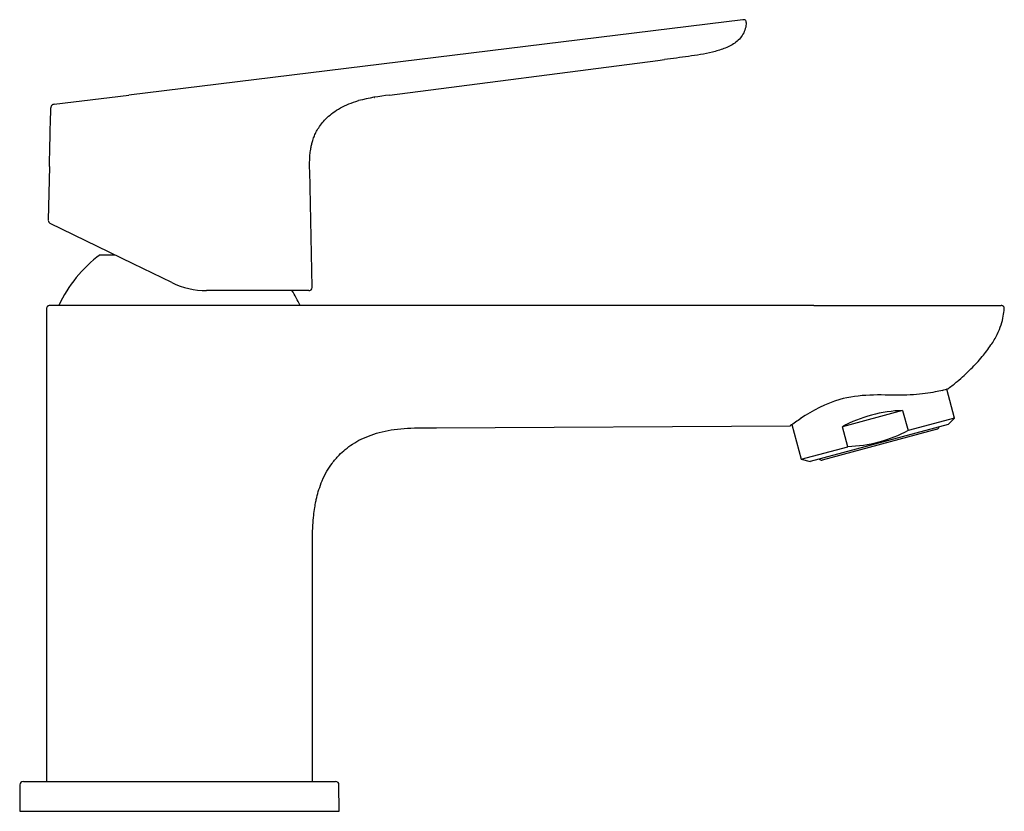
# Model space of a CAD drawing. Header units: millimetres. Extents: x -18 to 318, y -35 to 435.
# Tile 3 of 3: x 170 to 318, y 316 to 435. Entities that reach past the tile are written whole.
import ezdxf

# ---------------------------------------------------------------- set-up
doc = ezdxf.new("R2010")
doc.units = ezdxf.units.MM
doc.layers.add('DV2_Standard', color=7, linetype='Continuous')
doc.layers.add('Standard', color=7, linetype='Continuous')

# ---------------------------------------------------------------- blocks, each defined once
blk = doc.blocks.new('SE1')
at = {"layer": 'DV2_Standard', "color": 7}
for p, q in [((278.38, 434.99), (186.02, 423.65)), ((278.91, 434.56), (278.91, 434.56)), ((225.22, 423.63), (265.59, 428.87)), ((265.59, 428.87), (266.58, 429)), ((174.75, 422.26), (186.02, 423.65)), ((174.24, 421.71), (174.19, 419.38)), ((174.06, 412.91), (173.89, 404.8)), ((213.57, 394.72), (213.21, 412.28)), ((174.18, 404.34), (174.17, 404.34)), ((186.65, 398.25), (174.18, 404.34)), ((181.67, 399.6), (183.89, 399.6)), ((192.45, 395.43), (186.65, 398.25)), ((200.46, 394.21), (197.71, 394.21)), ((213.07, 394.21), (200.46, 394.21)), ((173.62, 391.48), (173.62, 320.33)), ((289.06, 391.97), (174.13, 391.97)), ((289.06, 391.97), (317.24, 391.97)), ((310.23, 375.02), (309.05, 379.39)), ((302.42, 376.15), (293.36, 373.72)), ((302.42, 376.15), (303.23, 373.14)), ((310.23, 375.02), (303.23, 373.14)), ((309.26, 374.05), (310.23, 375.02)), ((232.24, 373.57), (285.53, 373.85)), ((285.77, 374.05), (287.17, 368.84)), ((309.26, 374.05), (288.49, 368.49)), ((307.59, 373.34), (290.3, 368.71)), ((294.17, 370.71), (293.36, 373.72)), ((287.17, 368.84), (294.17, 370.71)), ((287.17, 368.84), (288.49, 368.49)), ((213.62, 320.33), (213.62, 355.02)), ((170.13, 320.33), (186.71, 320.33)), ((173.62, 320.33), (173.63, 320.33)), ((186.71, 320.33), (200.53, 320.33)), ((200.53, 320.33), (217.11, 320.33)), ((213.62, 320.33), (213.61, 320.33)), ((169.62, 319.84), (169.58, 315.83)), ((217.66, 315.83), (217.62, 319.84)), ((169.58, 315.83), (217.65, 315.83))]:
    blk.add_line(p, q, dxfattribs=at)
for centre, radius, start, end in [((228.6, 390.7), 33.11, 95.864, 104.057), ((174.39, 404.79), 0.5, 179.6144, 244.0002), ((193.62, 383.57), 20, 126.6911, 155.1654), ((197.71, 406.21), 12, 244.0002, 270), ((193.62, 383.57), 20, 24.8346, 32.2213), ((213.07, 394.71), 0.5, 270, 356.579), ((306, 388.89), 9.98, 283.8291, 289.6444), ((299.07, 357.75), 20.97, 106.9688, 124.9123), ((306.23, 345.68), 34.97, 123.2073, 126.3418), ((307.48, 373.73), 0.4, 285, 352.9757), ((290.19, 369.1), 0.4, 217.0243, 285), ((170.12, 319.83), 0.5, 90, 179.5), ((217.12, 319.83), 0.5, 0.5, 90)]:
    blk.add_arc(centre, radius, start, end, dxfattribs=at)
blk.add_ellipse((299.53, 368.82), major_axis=(-11.53, -3.09), ratio=0.57735, start_param=4.308563, end_param=5.116215, dxfattribs=at)
for points, knots in [([(278.9, 434.56), (278.86, 433.94), (278.7, 433.33), (278.1, 432.27), (277.66, 431.83), (276.65, 431.12), (276.09, 430.86), (274.96, 430.43), (274.38, 430.26), (272.61, 429.83), (271.4, 429.64), (268.99, 429.3), (267.79, 429.15), (266.58, 429)], [0, 0, 0, 0, 0.125, 0.125, 0.25, 0.25, 0.375, 0.375, 0.5, 0.5, 0.75, 0.75, 1, 1, 1, 1]), ([(278.89, 434.56), (278.89, 434.64), (278.89, 434.77), (278.79, 434.92), (278.61, 435), (278.47, 435), (278.39, 434.99)], [0, 0, 0, 0, 0.263727, 0.502032, 0.739225, 1, 1, 1, 1]), ([(174.77, 422.27), (174.69, 422.25), (174.56, 422.23), (174.38, 422.1), (174.28, 421.92), (174.26, 421.79), (174.26, 421.71)], [0, 0, 0, 0, 0.264604, 0.498703, 0.73375, 1, 1, 1, 1]), ([(213.21, 412.28), (213.2, 412.75), (213.19, 413.48), (213.24, 414.57), (213.34, 415.41), (213.47, 416.09), (213.63, 416.72), (213.85, 417.36), (214.16, 418.05), (214.57, 418.76), (215.12, 419.53), (215.84, 420.3), (216.75, 421.06), (217.84, 421.75), (219.15, 422.37), (220.02, 422.64), (220.55, 422.81)], [0, 0, 0, 0, 0.091297, 0.167177, 0.227634, 0.272648, 0.312366, 0.366222, 0.41618, 0.474375, 0.540809, 0.615733, 0.699164, 0.791014, 0.891444, 1, 1, 1, 1]), ([(222.9, 423.3), (222.9, 423.3), (222.9, 423.3), (222.9, 423.3), (222.9, 423.3), (222.9, 423.3), (222.91, 423.3), (222.93, 423.3), (222.95, 423.31), (222.97, 423.31)], [0, 0, 0, 0, 0.0001191, 0.0005486, 0.0021243, 0.0179822, 0.0491287, 0.3266131, 1, 1, 1, 1]), ([(174.06, 412.91), (174.06, 412.91), (174.07, 413.27), (174.09, 414.47), (174.11, 415.32), (174.15, 417.01), (174.17, 417.86), (174.19, 419.08), (174.2, 419.42), (174.2, 419.42), (174.2, 419.42), (174.2, 419.42)], [0, 0, 0, 0, 0.249972, 0.249972, 0.499943, 0.499943, 0.749915, 0.749915, 0.999886, 0.999886, 1, 1, 1, 1]), ([(174.13, 391.97), (174.05, 391.96), (173.95, 391.95), (173.82, 391.9), (173.75, 391.84), (173.69, 391.77), (173.64, 391.64), (173.63, 391.55), (173.63, 391.47)], [0, 0, 0, 0, 0.270533, 0.388159, 0.500012, 0.611863, 0.729484, 1, 1, 1, 1]), ([(309.31, 379.49), (309.8, 379.87), (310.9, 380.72), (312.66, 382.34), (314.35, 384.17), (315.68, 385.91), (316.64, 387.53), (317.25, 388.98), (317.59, 390.33), (317.67, 391.1), (317.71, 391.53)], [0, 0, 0, 0, 0.112069, 0.296216, 0.463092, 0.608274, 0.731117, 0.834238, 0.922235, 1, 1, 1, 1]), ([(317.7, 391.47), (317.71, 391.55), (317.71, 391.64), (317.66, 391.77), (317.6, 391.84), (317.53, 391.9), (317.41, 391.95), (317.31, 391.96), (317.23, 391.97)], [0, 0, 0, 0, 0.271809, 0.388047, 0.498063, 0.608479, 0.725756, 1, 1, 1, 1]), ([(308.38, 379.2), (307.78, 379.05), (306.92, 378.86), (304.73, 378.57), (303.41, 378.48), (300.56, 378.47), (299.01, 378.54), (295.94, 378.42), (294.38, 378.21), (292.95, 377.81)], [0, 0, 0, 0, 0.25, 0.25, 0.5, 0.5, 0.75, 0.75, 1, 1, 1, 1]), ([(213.62, 355), (213.62, 355.77), (213.62, 356.97), (213.68, 358.8), (213.8, 360.29), (213.95, 361.47), (214.11, 362.36), (214.31, 363.26), (214.6, 364.32), (215.09, 365.66), (215.75, 366.99), (216.6, 368.29), (217.53, 369.39), (218.58, 370.35), (219.69, 371.16), (220.98, 371.89), (222.47, 372.51), (224.13, 373), (225.97, 373.34), (227.95, 373.53), (230.11, 373.58), (231.46, 373.58), (232.28, 373.58)], [0, 0, 0, 0, 0.067464, 0.125274, 0.173282, 0.211669, 0.240315, 0.260284, 0.300736, 0.346616, 0.397932, 0.443029, 0.496317, 0.536482, 0.580343, 0.628054, 0.679694, 0.735484, 0.795391, 0.859485, 0.927708, 1, 1, 1, 1]), ([(303.23, 373.14), (301.83, 372.4), (300.37, 371.8), (297.31, 370.98), (295.75, 370.78), (294.17, 370.71)], [0, 0, 0, 0, 0.5, 0.5, 1, 1, 1, 1])]:
    blk.add_open_spline(points, degree=3, knots=knots, dxfattribs=at)

msp = doc.modelspace()

# ---------------------------------------------------------------- block references
at = {"layer": 'Standard'}
msp.add_blockref('SE1', (0, 0), dxfattribs=at)

doc.saveas('drawing.dxf')
